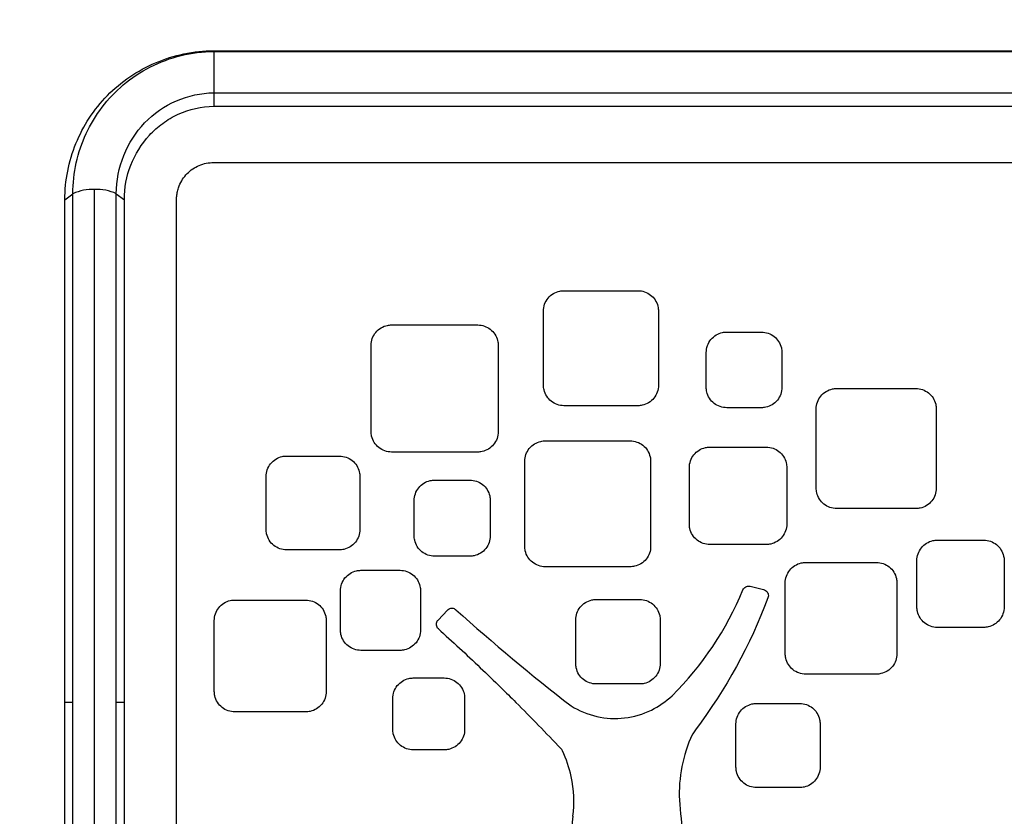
# Model space of a CAD drawing. Header units: millimetres. Extents: x 0 to 559, y 0 to 432.
# Tile 11 of 34: x 130 to 143, y 278 to 289. Entities that reach past the tile are written whole.
import ezdxf

# ---------------------------------------------------------------- set-up
doc = ezdxf.new("R2010")
doc.units = ezdxf.units.MM
doc.header["$LTSCALE"] = 2
doc.layers.add('DIMENSIONS', color=140, linetype='Continuous', lineweight=25)
doc.styles.add('SLDTEXTSTYLE0', font='TXT', dxfattribs={"width": 0.7})
doc.dimstyles.new('SLDDIMSTYLE0', dxfattribs={"dimtxt": 4.316016, "dimasz": 6.604, "dimexe": 0, "dimexo": 0.0625, "dimgap": 1.079004, "dimtad": 0, "dimtih": 1, "dimtoh": 1, "dimdec": 1, "dimrnd": 1e-09, "dimzin": 12, "dimdsep": 46, "dimtxsty": 'SLDTEXTSTYLE0', "dimsah": 1, "dimcen": 0.09, "dimadec": 0, "dimazin": 3, "dimtfac": 1, "dimtdec": 1, "dimtofl": 0, "dimtmove": 0, "dimatfit": 3, "dimfxl": 0, "dimfrac": 2, "dimtolj": 1, "dimtzin": 12, "dimarcsym": 0})
doc.dimstyles.new('SLDDIMSTYLE3', dxfattribs={"dimtxt": 4.316016, "dimasz": 6.604, "dimexe": 0, "dimexo": 0.0625, "dimgap": 1.079004, "dimtad": 0, "dimtih": 1, "dimtoh": 1, "dimdec": 1, "dimrnd": 1e-09, "dimzin": 4, "dimdsep": 46, "dimtxsty": 'SLDTEXTSTYLE0', "dimsah": 1, "dimcen": 0.09, "dimadec": 0, "dimazin": 1, "dimtfac": 1, "dimtdec": 1, "dimtofl": 0, "dimtmove": 0, "dimatfit": 3, "dimfxl": 0, "dimfrac": 2, "dimtolj": 1, "dimtzin": 12, "dimarcsym": 0})

# ---------------------------------------------------------------- blocks, each defined once
blk = doc.blocks.new('_D_5')
at = {"layer": 'DIMENSIONS'}
for p, q in [((102.685, 282.402), (102.685, 320.481)), ((215.194, 296.181), (215.194, 320.481)), ((102.685, 314.131), (146.615, 314.131)), ((152.464, 314.131), (151.015, 314.131)), ((151.015, 314.131), (151.015, 307.271)), ((165.289, 314.131), (166.739, 314.131)), ((166.739, 314.131), (166.739, 307.271)), ((215.194, 314.131), (171.138, 314.131)), ((151.015, 307.271), (152.464, 307.271)), ((166.739, 307.271), (165.289, 307.271))]:
    blk.add_line(p, q, dxfattribs=at)
for points in [[(102.685, 314.131), (109.289, 313.115), (109.289, 315.147)], [(215.194, 314.131), (208.59, 315.147), (208.59, 313.115)]]:
    blk.add_solid(points, dxfattribs=at)
at = {"layer": 'DIMENSIONS', "char_height": 4.2333, "attachment_point": 1, "style": 'SLDTEXTSTYLE0'}
for s, insert in [('112.5', (150.669, 320.554)), ('4.43', (152.464, 312.728))]:
    blk.add_mtext(s, dxfattribs=dict(at, insert=insert))
blk = doc.blocks.new('_D_8')
at = {"layer": 'DIMENSIONS'}
for p, q in [((102.685, 282.402), (102.685, 339.424)), ((458.685, 282.402), (458.685, 339.424)), ((102.685, 333.074), (303.617, 333.074)), ((309.466, 333.074), (308.016, 333.074)), ((308.016, 333.074), (308.016, 326.215)), ((325.882, 333.074), (327.331, 333.074)), ((327.331, 333.074), (327.331, 326.215)), ((458.685, 333.074), (331.73, 333.074)), ((308.016, 326.215), (309.466, 326.215)), ((327.331, 326.215), (325.882, 326.215))]:
    blk.add_line(p, q, dxfattribs=at)
for points in [[(102.685, 333.074), (109.289, 332.058), (109.289, 334.09)], [(458.685, 333.074), (452.081, 334.09), (452.081, 332.058)]]:
    blk.add_solid(points, dxfattribs=at)
at = {"layer": 'DIMENSIONS', "char_height": 4.2333, "attachment_point": 1, "style": 'SLDTEXTSTYLE0'}
for s, insert in [('356.0', (309.466, 339.498)), ('14.02', (309.466, 331.672))]:
    blk.add_mtext(s, dxfattribs=dict(at, insert=insert))

msp = doc.modelspace()

# ---------------------------------------------------------------- linework, layer by layer
for p, q in [((132.185209, 288.611655), (161.185209, 288.611655)), ((132.185209, 288.611655), (132.185209, 288.601153)), ((132.185209, 288.601153), (132.185209, 288.046841)), ((132.185209, 288.601153), (161.185209, 288.601153)), ((132.185209, 288.046841), (132.185209, 287.866164)), ((132.185209, 288.046841), (161.185209, 288.046841)), ((132.185209, 287.866164), (161.185209, 287.866164)), ((132.185209, 287.112375), (161.185209, 287.112376)), ((130.185966, 286.612376), (130.293644, 286.692253)), ((130.293644, 279.862376), (130.293644, 286.692253)), ((130.585209, 272.977376), (130.585209, 286.747376)), ((130.876775, 279.862376), (130.876775, 286.692253)), ((130.876775, 286.692253), (130.984453, 286.612375)), ((130.185966, 279.862376), (130.185966, 286.612376)), ((131.685209, 273.112376), (131.685209, 286.612375)), ((136.887362, 285.390303), (137.881493, 285.390303)), ((136.612362, 284.121172), (136.612362, 285.115303)), ((138.156493, 285.115303), (138.156493, 284.121172)), ((134.572501, 284.93067), (135.729361, 284.93067)), ((139.073894, 284.834987), (139.540011, 284.834987)), ((134.297501, 283.49881), (134.297501, 284.65567)), ((136.004361, 284.65567), (136.004361, 283.49881)), ((138.798894, 284.093953), (138.798894, 284.559987)), ((139.815011, 284.559987), (139.815011, 284.093953)), ((140.550563, 284.076782), (141.612491, 284.076782)), ((137.881493, 283.846172), (136.887362, 283.846172)), ((139.540011, 283.818953), (139.073894, 283.818953)), ((140.275563, 282.73977), (140.275563, 283.801782)), ((141.887491, 283.801782), (141.887491, 282.73977)), ((136.63638, 283.373848), (137.776959, 283.373848)), ((135.729361, 283.22381), (134.572501, 283.22381)), ((138.84654, 283.290188), (139.604469, 283.290188)), ((133.162961, 283.169957), (133.872045, 283.169957)), ((136.36138, 281.958353), (136.36138, 283.098848)), ((138.051959, 283.098848), (138.051959, 281.958353)), ((138.57154, 282.25726), (138.57154, 283.015188)), ((139.879469, 283.015188), (139.879469, 282.25726)), ((132.887961, 282.185956), (132.887961, 282.894957)), ((134.147045, 282.894957), (134.147045, 282.185956)), ((135.151446, 282.847254), (135.623073, 282.847254)), ((134.876446, 282.100626), (134.876446, 282.572254)), ((135.898073, 282.572254), (135.898073, 282.100626)), ((141.612491, 282.46477), (140.550563, 282.46477)), ((141.901907, 282.041039), (142.52374, 282.041039)), ((133.872045, 281.910956), (133.162961, 281.910956)), ((139.604469, 281.98226), (138.84654, 281.98226)), ((135.623073, 281.825626), (135.151446, 281.825626)), ((141.626907, 281.144207), (141.626907, 281.766039)), ((142.79874, 281.766039), (142.79874, 281.144207)), ((134.161378, 281.635928), (134.686359, 281.635928)), ((137.776959, 281.683353), (136.63638, 281.683353)), ((140.134263, 281.741214), (141.08381, 281.741214)), ((133.886378, 280.835863), (133.886378, 281.360928)), ((134.961359, 281.360928), (134.961359, 280.835863)), ((139.387619, 281.421765), (139.56947, 281.377138)), ((139.859263, 280.516668), (139.859263, 281.466214)), ((141.35881, 281.466214), (141.35881, 280.516668)), ((132.467626, 281.236579), (133.419677, 281.236579)), ((137.32082, 281.244009), (137.904934, 281.244009)), ((135.197163, 280.966986), (135.322025, 281.10094)), ((137.04582, 280.384915), (137.04582, 280.969009)), ((138.179934, 280.969009), (138.179934, 280.384915)), ((132.192626, 280.009528), (132.192626, 280.961579)), ((133.694677, 280.961579), (133.694677, 280.009528)), ((142.52374, 280.869207), (141.901907, 280.869207)), ((134.686359, 280.560863), (134.161378, 280.560863)), ((134.864395, 280.190319), (135.279331, 280.190319)), ((141.08381, 280.241668), (140.134263, 280.241668)), ((137.904934, 280.109915), (137.32082, 280.109915)), ((130.293641, 279.862376), (130.185966, 279.862376)), ((130.185966, 273.112376), (130.185966, 279.862376)), ((130.29364, 273.032498), (130.29364, 279.862376)), ((130.876772, 273.032496), (130.876772, 279.862376)), ((130.984456, 279.862376), (130.876774, 279.862376)), ((139.472742, 279.848079), (140.052412, 279.848079)), ((133.419677, 279.734528), (132.467626, 279.734528)), ((135.279331, 279.2253), (134.864395, 279.2253)), ((140.052412, 278.71841), (139.472742, 278.71841))]:
    msp.add_line(p, q)
at = {"flags": 128}
for points in [[(130.984453, 279.862376), (130.984453, 280.716562), (130.984453, 281.569752), (130.984453, 282.420948), (130.984453, 283.269155), (130.984453, 284.113385), (130.984453, 284.95265), (130.984453, 285.785972), (130.984453, 286.612375)], [(130.984456, 273.112376), (130.984456, 273.938779), (130.984456, 274.772101), (130.984456, 275.611366), (130.984456, 276.455596), (130.984456, 277.303803), (130.984456, 278.154999), (130.984456, 279.008189), (130.984456, 279.862376)]]:
    msp.add_lwpolyline(points, dxfattribs=at)
for centre, start, end in [((130.544977, 286.161514), 86.0715295, 115.3399852), ((130.625442, 286.161514), 64.6600148, 93.9284705)]:
    msp.add_arc(centre, 0.587242, start, end)
for points, knots in [([(130.185966, 286.612376), (130.185966, 286.742538), (130.198333, 286.870602), (130.248603, 287.122467), (130.286144, 287.247398), (130.382941, 287.485882), (130.442333, 287.599877), (130.584437, 287.816911), (130.666447, 287.918642), (130.937881, 288.195735), (131.160886, 288.347431), (131.525469, 288.502046), (131.654044, 288.542869), (131.916536, 288.597978), (132.049851, 288.611655), (132.185209, 288.611655)], [0, 0, 0, 0, 0.125, 0.125, 0.25, 0.25, 0.375, 0.375, 0.5, 0.5, 0.75, 0.75, 0.875, 0.875, 1, 1, 1, 1]), ([(130.293644, 286.692253), (130.293644, 286.831801), (130.324722, 287.111177), (130.458139, 287.504732), (130.670906, 287.860676), (130.963851, 288.170654), (131.325803, 288.408931), (131.738731, 288.563733), (132.037898, 288.601153), (132.185209, 288.601153)], [0, 0, 0, 0, 0.14280276, 0.285243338, 0.426753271, 0.566592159, 0.712460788, 0.857194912, 1, 1, 1, 1]), ([(130.876775, 286.692253), (130.876775, 287.043754), (131.017184, 287.394049), (131.497071, 287.894758), (131.842618, 288.046841), (132.185209, 288.046841)], [0, 0, 0, 0, 0.5, 0.5, 1, 1, 1, 1]), ([(130.984453, 286.612376), (130.984453, 286.771929), (131.013776, 286.92707), (131.128777, 287.223664), (131.212048, 287.360012), (131.37474, 287.537093), (131.434312, 287.590053), (131.564045, 287.684018), (131.635031, 287.725585), (131.856824, 287.827397), (132.019111, 287.866164), (132.185209, 287.866164)], [0, 0, 0, 0, 0.25, 0.25, 0.5, 0.5, 0.625, 0.625, 0.75, 0.75, 1, 1, 1, 1]), ([(131.685209, 286.612375), (131.685983, 286.633892), (131.687522, 286.676713), (131.700311, 286.73993), (131.724127, 286.811293), (131.76414, 286.888139), (131.825886, 286.964482), (131.901312, 287.028134), (131.988863, 287.075454), (132.084622, 287.106428), (132.151622, 287.110389), (132.185209, 287.112375)], [0, 0, 0, 0, 0.083705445, 0.1665812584, 0.2499312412, 0.3754410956, 0.499638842, 0.6252447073, 0.7493737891, 0.8743614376, 1, 1, 1, 1]), ([(136.612362, 285.115303), (136.612362, 285.146662), (136.61787, 285.178439), (136.628461, 285.208014), (136.639055, 285.237599), (136.655039, 285.265806), (136.675151, 285.290208), (136.695064, 285.314368), (136.7196, 285.335479), (136.746719, 285.351618), (136.773223, 285.367392), (136.80295, 285.378859), (136.833362, 285.38495), (136.851085, 285.388499), (136.869269, 285.390303), (136.887362, 285.390303)], [0, 0, 0, 0, 0.22132952, 0.22132952, 0.22132952, 0.442786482, 0.442786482, 0.442786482, 0.662087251, 0.662087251, 0.662087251, 0.876359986, 0.876359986, 0.876359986, 1, 1, 1, 1]), ([(137.881493, 285.390303), (137.911715, 285.390303), (137.942353, 285.385173), (137.970858, 285.375378), (137.999351, 285.365588), (138.026491, 285.35088), (138.050132, 285.332527), (138.074038, 285.313968), (138.095013, 285.291192), (138.111482, 285.26607), (138.128335, 285.240361), (138.140926, 285.211507), (138.148326, 285.181828), (138.153734, 285.160135), (138.156493, 285.137644), (138.156493, 285.115303)], [0, 0, 0, 0, 0.208548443, 0.208548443, 0.208548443, 0.41694886, 0.41694886, 0.41694886, 0.627668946, 0.627668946, 0.627668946, 0.8433622, 0.8433622, 0.8433622, 1, 1, 1, 1]), ([(134.297501, 284.65567), (134.297501, 284.686931), (134.302976, 284.718611), (134.313498, 284.748095), (134.324022, 284.777586), (134.339894, 284.805703), (134.359852, 284.830042), (134.379649, 284.854184), (134.404034, 284.875287), (134.430981, 284.891461), (134.45742, 284.907329), (134.487077, 284.918895), (134.51743, 284.9251), (134.535495, 284.928792), (134.554046, 284.93067), (134.572501, 284.93067)], [0, 0, 0, 0, 0.22023525, 0.22023525, 0.22023525, 0.440573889, 0.440573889, 0.440573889, 0.659167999, 0.659167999, 0.659167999, 0.873600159, 0.873600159, 0.873600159, 1, 1, 1, 1]), ([(135.729361, 284.93067), (135.759673, 284.93067), (135.790402, 284.92551), (135.818994, 284.915653), (135.847577, 284.905798), (135.874805, 284.890989), (135.89851, 284.872497), (135.92244, 284.853829), (135.943429, 284.830912), (135.959876, 284.805629), (135.976645, 284.779853), (135.989149, 284.750924), (135.996444, 284.72118), (136.001687, 284.699806), (136.004361, 284.677665), (136.004361, 284.65567)], [0, 0, 0, 0, 0.209590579, 0.209590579, 0.209590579, 0.419055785, 0.419055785, 0.419055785, 0.630489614, 0.630489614, 0.630489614, 0.846105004, 0.846105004, 0.846105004, 1, 1, 1, 1]), ([(138.798894, 284.559987), (138.798894, 284.591229), (138.804363, 284.62289), (138.814871, 284.652356), (138.825381, 284.681829), (138.841232, 284.709928), (138.86116, 284.734255), (138.880934, 284.758394), (138.90529, 284.779495), (138.932203, 284.795675), (138.95863, 284.811562), (138.988272, 284.823147), (139.018614, 284.829374), (139.036746, 284.833095), (139.055369, 284.834987), (139.073894, 284.834987)], [0, 0, 0, 0, 0.220021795, 0.220021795, 0.220021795, 0.440142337, 0.440142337, 0.440142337, 0.658597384, 0.658597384, 0.658597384, 0.873059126, 0.873059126, 0.873059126, 1, 1, 1, 1]), ([(139.540011, 284.834987), (139.570341, 284.834987), (139.601088, 284.829821), (139.629697, 284.819951), (139.658297, 284.810085), (139.685543, 284.795255), (139.70926, 284.776735), (139.733195, 284.758046), (139.754187, 284.735102), (139.77063, 284.709788), (139.787382, 284.683998), (139.799868, 284.655054), (139.807143, 284.625297), (139.812354, 284.603986), (139.815011, 284.581915), (139.815011, 284.559987)], [0, 0, 0, 0, 0.209795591, 0.209795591, 0.209795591, 0.419470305, 0.419470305, 0.419470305, 0.631043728, 0.631043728, 0.631043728, 0.84664234, 0.84664234, 0.84664234, 1, 1, 1, 1]), ([(136.887362, 283.846172), (136.856881, 283.846172), (136.825979, 283.851387), (136.797222, 283.861364), (136.768471, 283.87134), (136.741075, 283.886343), (136.717252, 283.905099), (136.693299, 283.923957), (136.672304, 283.947114), (136.655916, 283.972653), (136.639326, 283.998506), (136.627004, 284.027496), (136.619892, 284.05726), (136.614902, 284.078141), (136.612362, 284.09973), (136.612362, 284.121172)], [0, 0, 0, 0, 0.211376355, 0.211376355, 0.211376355, 0.422680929, 0.422680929, 0.422680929, 0.635122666, 0.635122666, 0.635122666, 0.850195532, 0.850195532, 0.850195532, 1, 1, 1, 1]), ([(138.156493, 284.121172), (138.156493, 284.090088), (138.151078, 284.058564), (138.14066, 284.029205), (138.130239, 283.999839), (138.114517, 283.971825), (138.094758, 283.947554), (138.075149, 283.923467), (138.051008, 283.902395), (138.024345, 283.886186), (137.998035, 283.870192), (137.968531, 283.858487), (137.938316, 283.852106), (137.919691, 283.848173), (137.90054, 283.846172), (137.881493, 283.846172)], [0, 0, 0, 0, 0.218750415, 0.218750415, 0.218750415, 0.437604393, 0.437604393, 0.437604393, 0.654818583, 0.654818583, 0.654818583, 0.869109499, 0.869109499, 0.869109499, 1, 1, 1, 1]), ([(139.073894, 283.818953), (139.043409, 283.818953), (139.012503, 283.82417), (138.983743, 283.83415), (138.954987, 283.844128), (138.927587, 283.859137), (138.903761, 283.877898), (138.879807, 283.896761), (138.858812, 283.919925), (138.842424, 283.945472), (138.825839, 283.971327), (138.81352, 284.000322), (138.806413, 284.030089), (138.801431, 284.050954), (138.798894, 284.072527), (138.798894, 284.093953)], [0, 0, 0, 0, 0.211424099, 0.211424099, 0.211424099, 0.422777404, 0.422777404, 0.422777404, 0.635252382, 0.635252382, 0.635252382, 0.850323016, 0.850323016, 0.850323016, 1, 1, 1, 1]), ([(139.815011, 284.093953), (139.815011, 284.062874), (139.809597, 284.031354), (139.799182, 284.002), (139.788765, 283.972638), (139.773048, 283.944628), (139.753296, 283.920361), (139.733692, 283.896274), (139.709558, 283.875202), (139.682902, 283.858991), (139.656596, 283.842993), (139.627095, 283.831284), (139.596882, 283.824898), (139.578241, 283.820958), (139.559074, 283.818953), (139.540011, 283.818953)], [0, 0, 0, 0, 0.218699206, 0.218699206, 0.218699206, 0.437500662, 0.437500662, 0.437500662, 0.654683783, 0.654683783, 0.654683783, 0.868983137, 0.868983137, 0.868983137, 1, 1, 1, 1]), ([(140.275563, 283.801782), (140.275563, 283.832888), (140.280986, 283.864412), (140.291398, 283.893752), (140.301811, 283.923096), (140.317508, 283.95107), (140.337223, 283.975308), (140.356836, 283.999421), (140.38098, 284.020509), (140.407654, 284.036733), (140.433988, 284.052751), (140.463528, 284.064472), (140.493784, 284.070857), (140.512394, 284.074784), (140.531531, 284.076782), (140.550563, 284.076782)], [0, 0, 0, 0, 0.218498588, 0.218498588, 0.218498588, 0.437063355, 0.437063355, 0.437063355, 0.654513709, 0.654513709, 0.654513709, 0.869171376, 0.869171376, 0.869171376, 1, 1, 1, 1]), ([(141.612491, 284.076782), (141.642949, 284.076782), (141.673826, 284.071574), (141.702559, 284.061614), (141.731286, 284.051656), (141.758657, 284.036682), (141.782465, 284.017962), (141.806432, 283.999118), (141.827442, 283.975973), (141.843853, 283.950432), (141.860483, 283.924547), (141.872843, 283.8955), (141.87997, 283.865655), (141.884951, 283.844797), (141.887491, 283.823221), (141.887491, 283.801782)], [0, 0, 0, 0, 0.211275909, 0.211275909, 0.211275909, 0.422463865, 0.422463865, 0.422463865, 0.635036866, 0.635036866, 0.635036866, 0.850499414, 0.850499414, 0.850499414, 1, 1, 1, 1]), ([(134.572501, 283.22381), (134.541934, 283.22381), (134.510946, 283.229054), (134.482107, 283.239091), (134.453272, 283.249127), (134.425793, 283.264228), (134.401909, 283.283117), (134.377933, 283.30208), (134.356924, 283.325375), (134.340557, 283.351071), (134.324046, 283.376992), (134.311806, 283.40606), (134.304795, 283.435895), (134.299962, 283.456459), (134.297501, 283.477705), (134.297501, 283.49881)], [0, 0, 0, 0, 0.212386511, 0.212386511, 0.212386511, 0.424722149, 0.424722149, 0.424722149, 0.637865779, 0.637865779, 0.637865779, 0.852888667, 0.852888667, 0.852888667, 1, 1, 1, 1]), ([(136.004361, 283.49881), (136.004361, 283.467816), (135.998975, 283.436384), (135.988624, 283.407115), (135.97827, 283.377841), (135.962656, 283.349918), (135.943049, 283.325713), (135.923549, 283.301641), (135.899552, 283.280576), (135.873051, 283.264336), (135.846802, 283.24825), (135.817364, 283.236451), (135.787203, 283.229962), (135.768253, 283.225885), (135.748752, 283.22381), (135.729361, 283.22381)], [0, 0, 0, 0, 0.217671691, 0.217671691, 0.217671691, 0.43541924, 0.43541924, 0.43541924, 0.651976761, 0.651976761, 0.651976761, 0.866442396, 0.866442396, 0.866442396, 1, 1, 1, 1]), ([(136.36138, 283.098848), (136.36138, 283.129851), (136.366769, 283.161272), (136.377108, 283.190516), (136.387448, 283.219762), (136.40303, 283.247641), (136.422585, 283.271812), (136.442074, 283.295902), (136.466058, 283.31698), (136.492548, 283.333235), (136.51881, 283.349351), (136.54827, 283.361175), (136.578458, 283.367679), (136.597433, 283.371768), (136.616961, 283.373848), (136.63638, 283.373848)], [0, 0, 0, 0, 0.217342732, 0.217342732, 0.217342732, 0.434727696, 0.434727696, 0.434727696, 0.651399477, 0.651399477, 0.651399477, 0.866186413, 0.866186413, 0.866186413, 1, 1, 1, 1]), ([(137.776959, 283.373848), (137.807516, 283.373848), (137.838495, 283.368608), (137.867324, 283.358578), (137.896149, 283.348549), (137.923617, 283.333461), (137.947496, 283.314585), (137.971486, 283.295622), (137.99251, 283.272321), (138.008893, 283.246604), (138.025428, 283.220649), (138.037689, 283.191524), (138.044701, 283.161614), (138.049509, 283.141105), (138.051959, 283.119911), (138.051959, 283.098848)], [0, 0, 0, 0, 0.212421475, 0.212421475, 0.212421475, 0.424781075, 0.424781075, 0.424781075, 0.638116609, 0.638116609, 0.638116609, 0.853454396, 0.853454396, 0.853454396, 1, 1, 1, 1]), ([(138.57154, 283.015188), (138.57154, 283.04618), (138.576925, 283.07759), (138.587257, 283.106824), (138.597589, 283.13606), (138.613159, 283.163929), (138.632697, 283.188093), (138.652173, 283.212181), (138.67614, 283.233257), (138.702611, 283.249516), (138.728865, 283.265642), (138.758316, 283.277476), (138.788497, 283.283993), (138.807511, 283.288099), (138.827081, 283.290188), (138.84654, 283.290188)], [0, 0, 0, 0, 0.217220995, 0.217220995, 0.217220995, 0.434481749, 0.434481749, 0.434481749, 0.651070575, 0.651070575, 0.651070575, 0.865870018, 0.865870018, 0.865870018, 1, 1, 1, 1]), ([(139.604469, 283.290188), (139.635037, 283.290188), (139.666026, 283.284944), (139.694865, 283.274907), (139.7237, 283.26487), (139.751179, 283.249771), (139.775065, 283.230878), (139.799058, 283.211902), (139.820083, 283.188585), (139.836463, 283.162849), (139.852988, 283.136886), (139.865239, 283.107753), (139.872238, 283.077836), (139.877028, 283.057364), (139.879469, 283.036211), (139.879469, 283.015188)], [0, 0, 0, 0, 0.212543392, 0.212543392, 0.212543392, 0.425027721, 0.425027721, 0.425027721, 0.638443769, 0.638443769, 0.638443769, 0.853767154, 0.853767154, 0.853767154, 1, 1, 1, 1]), ([(132.887961, 282.894957), (132.887961, 282.925933), (132.893341, 282.957329), (132.903662, 282.986548), (132.913984, 283.01577), (132.929536, 283.043625), (132.949051, 283.067779), (132.968509, 283.091864), (132.992452, 283.112938), (133.018896, 283.129202), (133.045139, 283.145342), (133.074579, 283.157191), (133.10475, 283.163726), (133.123816, 283.167855), (133.143444, 283.169957), (133.162961, 283.169957)], [0, 0, 0, 0, 0.217051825, 0.217051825, 0.217051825, 0.43413999, 0.43413999, 0.43413999, 0.650613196, 0.650613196, 0.650613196, 0.865429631, 0.865429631, 0.865429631, 1, 1, 1, 1]), ([(133.872045, 283.169957), (133.902628, 283.169957), (133.933632, 283.164708), (133.962485, 283.15466), (133.991335, 283.144613), (134.018828, 283.129497), (134.042725, 283.110581), (134.06672, 283.091587), (134.087748, 283.068247), (134.104124, 283.042485), (134.120635, 283.016512), (134.13287, 282.987368), (134.139852, 282.957441), (134.144617, 282.937021), (134.147045, 282.915924), (134.147045, 282.894957)], [0, 0, 0, 0, 0.212713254, 0.212713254, 0.212713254, 0.425371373, 0.425371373, 0.425371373, 0.638899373, 0.638899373, 0.638899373, 0.854202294, 0.854202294, 0.854202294, 1, 1, 1, 1]), ([(134.876446, 282.572254), (134.876446, 282.603192), (134.881813, 282.63455), (134.892107, 282.663735), (134.902403, 282.692921), (134.917913, 282.720741), (134.93737, 282.744871), (134.956783, 282.768947), (134.980668, 282.790017), (135.007045, 282.806291), (135.033261, 282.822467), (135.06267, 282.834353), (135.092815, 282.840931), (135.112015, 282.845121), (135.131787, 282.847254), (135.151446, 282.847254)], [0, 0, 0, 0, 0.21663114, 0.21663114, 0.21663114, 0.433290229, 0.433290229, 0.433290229, 0.649474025, 0.649474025, 0.649474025, 0.864330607, 0.864330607, 0.864330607, 1, 1, 1, 1]), ([(135.623073, 282.847254), (135.653693, 282.847254), (135.684735, 282.841993), (135.713624, 282.831919), (135.74251, 282.821845), (135.770039, 282.806686), (135.793962, 282.787712), (135.817966, 282.768673), (135.838998, 282.745276), (135.855364, 282.719449), (135.871838, 282.69345), (135.884036, 282.664278), (135.890976, 282.634329), (135.895677, 282.614038), (135.898073, 282.593082), (135.898073, 282.572254)], [0, 0, 0, 0, 0.213138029, 0.213138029, 0.213138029, 0.426230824, 0.426230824, 0.426230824, 0.640037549, 0.640037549, 0.640037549, 0.855287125, 0.855287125, 0.855287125, 1, 1, 1, 1]), ([(140.550563, 282.46477), (140.519912, 282.46477), (140.488838, 282.470041), (140.459917, 282.480139), (140.430999, 282.490235), (140.403437, 282.505432), (140.379494, 282.524455), (140.355495, 282.543522), (140.334473, 282.566953), (140.318127, 282.592806), (140.301695, 282.618794), (140.289537, 282.64794), (140.282625, 282.677845), (140.277945, 282.698095), (140.275563, 282.718999), (140.275563, 282.73977)], [0, 0, 0, 0, 0.213389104, 0.213389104, 0.213389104, 0.426748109, 0.426748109, 0.426748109, 0.640586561, 0.640586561, 0.640586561, 0.855556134, 0.855556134, 0.855556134, 1, 1, 1, 1]), ([(141.887491, 282.73977), (141.887491, 282.708863), (141.882134, 282.677522), (141.871847, 282.648341), (141.861559, 282.619156), (141.846052, 282.591325), (141.826592, 282.567185), (141.807201, 282.543129), (141.783344, 282.522071), (141.757002, 282.505801), (141.730814, 282.489626), (141.701442, 282.477734), (141.671335, 282.471139), (141.652066, 282.466918), (141.632221, 282.46477), (141.612491, 282.46477)], [0, 0, 0, 0, 0.216609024, 0.216609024, 0.216609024, 0.433266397, 0.433266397, 0.433266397, 0.649174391, 0.649174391, 0.649174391, 0.863807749, 0.863807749, 0.863807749, 1, 1, 1, 1]), ([(133.162961, 281.910956), (133.132262, 281.910956), (133.101139, 281.916244), (133.072172, 281.926375), (133.043207, 281.936506), (133.015598, 281.951758), (132.991621, 281.970857), (132.967609, 281.989984), (132.946579, 282.013493), (132.930245, 282.039436), (132.913858, 282.065463), (132.901747, 282.094653), (132.894893, 282.124599), (132.8903, 282.144668), (132.887961, 282.165377), (132.887961, 282.185956)], [0, 0, 0, 0, 0.213962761, 0.213962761, 0.213962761, 0.427907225, 0.427907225, 0.427907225, 0.642143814, 0.642143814, 0.642143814, 0.857083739, 0.857083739, 0.857083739, 1, 1, 1, 1]), ([(134.147045, 282.185956), (134.147045, 282.155098), (134.141705, 282.123809), (134.131455, 282.094678), (134.121204, 282.065545), (134.105756, 282.037765), (134.086381, 282.013663), (134.067051, 281.989616), (134.043274, 281.968563), (134.017023, 281.952276), (133.990869, 281.93605), (133.961534, 281.924106), (133.931458, 281.917451), (133.912008, 281.913147), (133.891968, 281.910956), (133.872045, 281.910956)], [0, 0, 0, 0, 0.216002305, 0.216002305, 0.216002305, 0.432036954, 0.432036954, 0.432036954, 0.64757535, 0.64757535, 0.64757535, 0.862304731, 0.862304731, 0.862304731, 1, 1, 1, 1]), ([(138.84654, 281.98226), (138.815847, 281.98226), (138.78473, 281.987546), (138.755768, 281.997673), (138.726808, 282.0078), (138.699205, 282.023045), (138.675231, 282.042136), (138.651222, 282.061256), (138.630192, 282.084755), (138.613857, 282.110688), (138.597465, 282.136711), (138.585349, 282.165896), (138.578488, 282.195837), (138.573884, 282.215927), (138.57154, 282.236659), (138.57154, 282.25726)], [0, 0, 0, 0, 0.213896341, 0.213896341, 0.213896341, 0.427773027, 0.427773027, 0.427773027, 0.641963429, 0.641963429, 0.641963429, 0.856906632, 0.856906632, 0.856906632, 1, 1, 1, 1]), ([(139.879469, 282.25726), (139.879469, 282.226396), (139.874127, 282.195101), (139.863872, 282.165964), (139.853617, 282.136825), (139.838163, 282.10904), (139.818778, 282.084933), (139.799441, 282.060884), (139.775655, 282.039831), (139.749393, 282.023546), (139.723235, 282.007326), (139.693896, 281.995388), (139.663816, 281.98874), (139.644388, 281.984446), (139.62437, 281.98226), (139.604469, 281.98226)], [0, 0, 0, 0, 0.216072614, 0.216072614, 0.216072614, 0.432179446, 0.432179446, 0.432179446, 0.647760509, 0.647760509, 0.647760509, 0.862478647, 0.862478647, 0.862478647, 1, 1, 1, 1]), ([(135.151446, 281.825626), (135.12074, 281.825626), (135.089611, 281.830916), (135.060638, 281.841052), (135.031666, 281.851187), (135.004051, 281.866446), (134.980069, 281.885556), (134.956057, 281.904691), (134.935025, 281.92821), (134.918693, 281.954165), (134.902311, 281.980198), (134.890207, 282.009394), (134.883361, 282.039346), (134.878779, 282.05939), (134.876446, 282.080073), (134.876446, 282.100626)], [0, 0, 0, 0, 0.214039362, 0.214039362, 0.214039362, 0.428061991, 0.428061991, 0.428061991, 0.642351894, 0.642351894, 0.642351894, 0.857288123, 0.857288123, 0.857288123, 1, 1, 1, 1]), ([(135.898073, 282.100626), (135.898073, 282.069775), (135.892735, 282.038493), (135.88249, 282.009369), (135.872244, 281.980242), (135.856805, 281.95247), (135.837441, 281.928372), (135.818119, 281.904326), (135.794353, 281.883274), (135.768114, 281.866985), (135.741964, 281.850752), (135.712634, 281.838801), (135.682562, 281.832138), (135.663089, 281.827823), (135.643022, 281.825626), (135.623073, 281.825626)], [0, 0, 0, 0, 0.21592117, 0.21592117, 0.21592117, 0.43187251, 0.43187251, 0.43187251, 0.647361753, 0.647361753, 0.647361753, 0.862104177, 0.862104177, 0.862104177, 1, 1, 1, 1]), ([(141.626907, 281.766039), (141.626907, 281.796901), (141.632248, 281.828183), (141.64249, 281.857297), (141.652733, 281.886413), (141.668159, 281.914164), (141.687501, 281.938246), (141.706823, 281.962303), (141.730589, 281.983363), (141.756831, 281.999659), (141.782992, 282.015904), (141.812339, 282.027865), (141.84243, 282.034531), (141.861899, 282.038844), (141.881962, 282.041039), (141.901907, 282.041039)], [0, 0, 0, 0, 0.215788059, 0.215788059, 0.215788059, 0.431587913, 0.431587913, 0.431587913, 0.64718103, 0.64718103, 0.64718103, 0.862106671, 0.862106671, 0.862106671, 1, 1, 1, 1]), ([(142.52374, 282.041039), (142.554435, 282.041039), (142.585553, 282.035753), (142.614515, 282.025625), (142.643476, 282.015498), (142.671079, 282.000252), (142.695055, 281.981158), (142.719075, 281.962029), (142.740115, 281.938514), (142.756459, 281.912556), (142.772859, 281.886506), (142.784981, 281.857279), (142.791833, 281.827286), (142.796409, 281.807257), (142.79874, 281.786585), (142.79874, 281.766039)], [0, 0, 0, 0, 0.214001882, 0.214001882, 0.214001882, 0.427979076, 0.427979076, 0.427979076, 0.642345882, 0.642345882, 0.642345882, 0.857475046, 0.857475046, 0.857475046, 1, 1, 1, 1]), ([(136.63638, 281.683353), (136.605665, 281.683353), (136.574525, 281.688646), (136.545542, 281.698789), (136.516561, 281.708932), (136.488936, 281.724202), (136.464947, 281.743328), (136.440931, 281.762475), (136.419898, 281.786011), (136.403568, 281.811985), (136.387197, 281.838026), (136.375102, 281.867232), (136.368268, 281.897192), (136.363704, 281.917199), (136.36138, 281.93784), (136.36138, 281.958353)], [0, 0, 0, 0, 0.2141601, 0.2141601, 0.2141601, 0.428305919, 0.428305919, 0.428305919, 0.642679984, 0.642679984, 0.642679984, 0.857610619, 0.857610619, 0.857610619, 1, 1, 1, 1]), ([(138.051959, 281.958353), (138.051959, 281.927512), (138.046625, 281.89624), (138.036387, 281.867127), (138.026149, 281.838011), (138.010722, 281.81025), (137.991376, 281.78616), (137.972067, 281.762116), (137.948317, 281.741064), (137.922097, 281.724772), (137.895955, 281.708528), (137.866633, 281.696567), (137.836567, 281.689891), (137.817056, 281.685559), (137.796948, 281.683353), (137.776959, 281.683353)], [0, 0, 0, 0, 0.215793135, 0.215793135, 0.215793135, 0.431612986, 0.431612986, 0.431612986, 0.647024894, 0.647024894, 0.647024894, 0.861788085, 0.861788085, 0.861788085, 1, 1, 1, 1]), ([(133.886378, 281.360928), (133.886378, 281.39176), (133.89171, 281.423014), (133.901932, 281.452102), (133.912154, 281.481191), (133.92755, 281.508917), (133.946849, 281.532981), (133.966137, 281.557031), (133.989858, 281.578087), (134.016049, 281.59439), (134.042189, 281.610662), (134.071512, 281.62265), (134.101582, 281.629348), (134.121153, 281.633708), (134.141325, 281.635928), (134.161378, 281.635928)], [0, 0, 0, 0, 0.21547398, 0.21547398, 0.21547398, 0.430954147, 0.430954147, 0.430954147, 0.646321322, 0.646321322, 0.646321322, 0.861266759, 0.861266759, 0.861266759, 1, 1, 1, 1]), ([(134.686359, 281.635928), (134.717083, 281.635928), (134.74823, 281.630632), (134.777221, 281.620484), (134.80621, 281.610336), (134.833841, 281.595057), (134.857837, 281.575917), (134.881863, 281.556754), (134.902906, 281.533194), (134.919241, 281.507186), (134.935612, 281.481117), (134.947705, 281.451871), (134.954523, 281.421862), (134.959052, 281.401931), (134.961359, 281.381368), (134.961359, 281.360928)], [0, 0, 0, 0, 0.214330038, 0.214330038, 0.214330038, 0.428643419, 0.428643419, 0.428643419, 0.643219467, 0.643219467, 0.643219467, 0.85829663, 0.85829663, 0.85829663, 1, 1, 1, 1]), ([(139.859263, 281.466214), (139.859263, 281.497053), (139.864597, 281.528314), (139.874824, 281.557408), (139.885051, 281.586503), (139.900454, 281.614236), (139.919763, 281.638303), (139.939059, 281.662355), (139.962792, 281.683412), (139.988994, 281.699714), (140.015139, 281.715979), (140.044468, 281.72796), (140.074543, 281.734651), (140.09409, 281.739), (140.114236, 281.741214), (140.134263, 281.741214)], [0, 0, 0, 0, 0.215548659, 0.215548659, 0.215548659, 0.431104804, 0.431104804, 0.431104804, 0.646526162, 0.646526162, 0.646526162, 0.861467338, 0.861467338, 0.861467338, 1, 1, 1, 1]), ([(141.08381, 281.741214), (141.114526, 281.741214), (141.145667, 281.735921), (141.174651, 281.725777), (141.203633, 281.715634), (141.231257, 281.700363), (141.255249, 281.681234), (141.279273, 281.662079), (141.300316, 281.63853), (141.316652, 281.612533), (141.333031, 281.586469), (141.34513, 281.557228), (141.351957, 281.527222), (141.356497, 281.507268), (141.35881, 281.486679), (141.35881, 281.466214)], [0, 0, 0, 0, 0.214251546, 0.214251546, 0.214251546, 0.428484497, 0.428484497, 0.428484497, 0.643010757, 0.643010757, 0.643010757, 0.858100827, 0.858100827, 0.858100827, 1, 1, 1, 1]), ([(139.291688, 281.373097), (139.295209, 281.381635), (139.300254, 281.389684), (139.306406, 281.396577), (139.312559, 281.403471), (139.319991, 281.409399), (139.328085, 281.413868), (139.336169, 281.41833), (139.345137, 281.42146), (139.354246, 281.422995), (139.36334, 281.424528), (139.372824, 281.424513), (139.381913, 281.422953), (139.383828, 281.422625), (139.385732, 281.422228), (139.387619, 281.421765)], [0, 0, 0, 0, 0.237919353, 0.237919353, 0.237919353, 0.475860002, 0.475860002, 0.475860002, 0.713484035, 0.713484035, 0.713484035, 0.950705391, 0.950705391, 0.950705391, 1, 1, 1, 1]), ([(139.56947, 281.377138), (139.578432, 281.374938), (139.587138, 281.371162), (139.594865, 281.366124), (139.602592, 281.361087), (139.609554, 281.354649), (139.615178, 281.347344), (139.620808, 281.340031), (139.625253, 281.331647), (139.628146, 281.322887), (139.631044, 281.314112), (139.632465, 281.304717), (139.632293, 281.295478), (139.632119, 281.286162), (139.63032, 281.276746), (139.627045, 281.268021)], [0, 0, 0, 0, 0.199390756, 0.199390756, 0.199390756, 0.398765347, 0.398765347, 0.398765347, 0.598381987, 0.598381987, 0.598381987, 0.798331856, 0.798331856, 0.798331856, 1, 1, 1, 1]), ([(132.192626, 280.961579), (132.192626, 280.992388), (132.19795, 281.02362), (132.208157, 281.052688), (132.218365, 281.081757), (132.233736, 281.109464), (132.253003, 281.133514), (132.272265, 281.157558), (132.295952, 281.17861), (132.322103, 281.19492), (132.348226, 281.211211), (132.37753, 281.22322), (132.407584, 281.229944), (132.427233, 281.23434), (132.44749, 281.236579), (132.467626, 281.236579)], [0, 0, 0, 0, 0.215234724, 0.215234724, 0.215234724, 0.430471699, 0.430471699, 0.430471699, 0.645662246, 0.645662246, 0.645662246, 0.860618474, 0.860618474, 0.860618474, 1, 1, 1, 1]), ([(133.419677, 281.236579), (133.450424, 281.236579), (133.481594, 281.231275), (133.510606, 281.221111), (133.539617, 281.210946), (133.567271, 281.195642), (133.591283, 281.176466), (133.615313, 281.157276), (133.636358, 281.133682), (133.652685, 281.107635), (133.669034, 281.081552), (133.681103, 281.052292), (133.687896, 281.022272), (133.692389, 281.002417), (133.694677, 280.981936), (133.694677, 280.961579)], [0, 0, 0, 0, 0.21458446, 0.21458446, 0.21458446, 0.429158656, 0.429158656, 0.429158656, 0.643894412, 0.643894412, 0.643894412, 0.858926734, 0.858926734, 0.858926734, 1, 1, 1, 1]), ([(137.04582, 280.969009), (137.04582, 280.999819), (137.051144, 281.031051), (137.061351, 281.06012), (137.071559, 281.089189), (137.086931, 281.116896), (137.106198, 281.140946), (137.12546, 281.164991), (137.149148, 281.186043), (137.1753, 281.202352), (137.201423, 281.218643), (137.230727, 281.230652), (137.260782, 281.237375), (137.280429, 281.241771), (137.300685, 281.244009), (137.32082, 281.244009)], [0, 0, 0, 0, 0.215238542, 0.215238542, 0.215238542, 0.430479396, 0.430479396, 0.430479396, 0.645672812, 0.645672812, 0.645672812, 0.860628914, 0.860628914, 0.860628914, 1, 1, 1, 1]), ([(137.904934, 281.244009), (137.93568, 281.244009), (137.96685, 281.238706), (137.995862, 281.228542), (138.024873, 281.218378), (138.052525, 281.203073), (138.076537, 281.183898), (138.100567, 281.164709), (138.121612, 281.141115), (138.13794, 281.115069), (138.154289, 281.088986), (138.166358, 281.059726), (138.173152, 281.029706), (138.177645, 281.00985), (138.179934, 280.989368), (138.179934, 280.969009)], [0, 0, 0, 0, 0.214580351, 0.214580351, 0.214580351, 0.429150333, 0.429150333, 0.429150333, 0.643883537, 0.643883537, 0.643883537, 0.858916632, 0.858916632, 0.858916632, 1, 1, 1, 1]), ([(135.322025, 281.10094), (135.328316, 281.107689), (135.335859, 281.113447), (135.344032, 281.117737), (135.352205, 281.122027), (135.361233, 281.124966), (135.370367, 281.126309), (135.379495, 281.127652), (135.38898, 281.127438), (135.398038, 281.125687), (135.407092, 281.123936), (135.415968, 281.120599), (135.423932, 281.115955), (135.428389, 281.113356), (135.432619, 281.110324), (135.436511, 281.106939)], [0, 0, 0, 0, 0.219697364, 0.219697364, 0.219697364, 0.439406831, 0.439406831, 0.439406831, 0.658946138, 0.658946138, 0.658946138, 0.878391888, 0.878391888, 0.878391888, 1, 1, 1, 1]), ([(141.901907, 280.869207), (141.871148, 280.869207), (141.839965, 280.874514), (141.81094, 280.884688), (141.781916, 280.894862), (141.754249, 280.910182), (141.730229, 280.929377), (141.706202, 280.948578), (141.685161, 280.972186), (141.668842, 280.998242), (141.65251, 281.02432), (141.640458, 281.053569), (141.633676, 281.083569), (141.629191, 281.103409), (141.626907, 281.12387), (141.626907, 281.144207)], [0, 0, 0, 0, 0.214683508, 0.214683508, 0.214683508, 0.429363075, 0.429363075, 0.429363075, 0.644105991, 0.644105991, 0.644105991, 0.859019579, 0.859019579, 0.859019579, 1, 1, 1, 1]), ([(142.79874, 281.144207), (142.79874, 281.11341), (142.79342, 281.082184), (142.783216, 281.053117), (142.773011, 281.024049), (142.75764, 280.996336), (142.738372, 280.972282), (142.719118, 280.948245), (142.695441, 280.927198), (142.669303, 280.910891), (142.643192, 280.8946), (142.613903, 280.88259), (142.583865, 280.87586), (142.564189, 280.871451), (142.543904, 280.869207), (142.52374, 280.869207)], [0, 0, 0, 0, 0.215232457, 0.215232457, 0.215232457, 0.430475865, 0.430475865, 0.430475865, 0.645556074, 0.645556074, 0.645556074, 0.860416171, 0.860416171, 0.860416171, 1, 1, 1, 1]), ([(135.200845, 280.850773), (135.194131, 280.857119), (135.188421, 280.864711), (135.184188, 280.872919), (135.179954, 280.881128), (135.177081, 280.890179), (135.175804, 280.899324), (135.174526, 280.908474), (135.174811, 280.91797), (135.176635, 280.927026), (135.178461, 280.936086), (135.181876, 280.944956), (135.186601, 280.952901), (135.1896, 280.957944), (135.193161, 280.962693), (135.197163, 280.966986)], [0, 0, 0, 0, 0.215922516, 0.215922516, 0.215922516, 0.431837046, 0.431837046, 0.431837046, 0.647865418, 0.647865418, 0.647865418, 0.863976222, 0.863976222, 0.863976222, 1, 1, 1, 1]), ([(134.161378, 280.560863), (134.130609, 280.560863), (134.099416, 280.566174), (134.070381, 280.576355), (134.041347, 280.586536), (134.013671, 280.601868), (133.989643, 280.621079), (133.965613, 280.640293), (133.94457, 280.663917), (133.928253, 280.689994), (133.911931, 280.716081), (133.899888, 280.745341), (133.893118, 280.775352), (133.888652, 280.795151), (133.886378, 280.815569), (133.886378, 280.835863)], [0, 0, 0, 0, 0.214807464, 0.214807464, 0.214807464, 0.429613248, 0.429613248, 0.429613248, 0.644446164, 0.644446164, 0.644446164, 0.859360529, 0.859360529, 0.859360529, 1, 1, 1, 1]), ([(134.961359, 280.835863), (134.961359, 280.805076), (134.956042, 280.773862), (134.945846, 280.744806), (134.93565, 280.715749), (134.920292, 280.688049), (134.901043, 280.664003), (134.881803, 280.639969), (134.858143, 280.618922), (134.832025, 280.602611), (134.80592, 280.586309), (134.776639, 280.574288), (134.746607, 280.567544), (134.726892, 280.563118), (134.706565, 280.560863), (134.686359, 280.560863)], [0, 0, 0, 0, 0.215095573, 0.215095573, 0.215095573, 0.430197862, 0.430197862, 0.430197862, 0.645201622, 0.645201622, 0.645201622, 0.860089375, 0.860089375, 0.860089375, 1, 1, 1, 1]), ([(135.200845, 280.850773), (135.295638, 280.764597), (135.485063, 280.592389), (135.764595, 280.329424), (136.017012, 280.086011), (136.278234, 279.827892), (136.548164, 279.554997), (136.747254, 279.345808), (136.846735, 279.24128)], [0, 0, 0, 0, 0.166938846, 0.33359539, 0.499999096, 0.623758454, 0.811998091, 1, 1, 1, 1]), ([(140.134263, 280.241668), (140.103487, 280.241668), (140.072287, 280.246981), (140.043246, 280.257166), (140.014205, 280.267352), (139.986523, 280.282692), (139.962491, 280.301914), (139.938458, 280.321137), (139.917413, 280.344772), (139.901098, 280.370863), (139.884781, 280.396957), (139.872744, 280.426225), (139.865983, 280.456245), (139.86153, 280.476015), (139.859263, 280.496403), (139.859263, 280.516668)], [0, 0, 0, 0, 0.214892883, 0.214892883, 0.214892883, 0.429785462, 0.429785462, 0.429785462, 0.644682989, 0.644682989, 0.644682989, 0.859602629, 0.859602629, 0.859602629, 1, 1, 1, 1]), ([(141.35881, 280.516668), (141.35881, 280.485887), (141.353495, 280.454681), (141.343305, 280.425633), (141.333114, 280.396584), (141.317766, 280.368893), (141.29853, 280.344854), (141.279299, 280.32082), (141.255652, 280.299774), (141.229547, 280.283461), (141.203447, 280.26715), (141.174171, 280.25512), (141.144142, 280.248368), (141.124401, 280.243928), (141.104044, 280.241668), (141.08381, 280.241668)], [0, 0, 0, 0, 0.214997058, 0.214997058, 0.214997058, 0.429997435, 0.429997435, 0.429997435, 0.644950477, 0.644950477, 0.644950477, 0.859861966, 0.859861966, 0.859861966, 1, 1, 1, 1]), ([(137.32082, 280.109915), (137.290042, 280.109915), (137.25884, 280.115229), (137.229798, 280.125416), (137.200755, 280.135603), (137.173071, 280.150944), (137.149038, 280.170169), (137.125004, 280.189394), (137.103959, 280.213033), (137.087644, 280.239128), (137.071328, 280.265223), (137.059293, 280.294494), (137.052535, 280.324516), (137.048085, 280.344279), (137.04582, 280.364659), (137.04582, 280.384915)], [0, 0, 0, 0, 0.214915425, 0.214915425, 0.214915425, 0.429830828, 0.429830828, 0.429830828, 0.644746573, 0.644746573, 0.644746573, 0.859669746, 0.859669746, 0.859669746, 1, 1, 1, 1]), ([(138.179934, 280.384915), (138.179934, 280.354137), (138.17462, 280.322932), (138.164431, 280.293886), (138.154242, 280.26484), (138.138897, 280.237152), (138.119665, 280.213115), (138.100436, 280.189081), (138.076792, 280.168035), (138.050691, 280.15172), (138.024592, 280.135407), (137.995317, 280.123375), (137.965289, 280.11662), (137.94554, 280.112178), (137.925176, 280.109915), (137.904934, 280.109915)], [0, 0, 0, 0, 0.214969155, 0.214969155, 0.214969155, 0.429940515, 0.429940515, 0.429940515, 0.64488105, 0.64488105, 0.64488105, 0.85980092, 0.85980092, 0.85980092, 1, 1, 1, 1]), ([(134.589395, 279.915319), (134.589395, 279.946098), (134.594709, 279.9773), (134.604896, 280.006344), (134.615084, 280.035387), (134.630426, 280.063071), (134.649652, 280.087105), (134.668879, 280.11114), (134.692521, 280.132187), (134.71862, 280.148503), (134.744719, 280.164819), (134.773996, 280.176854), (134.804025, 280.183611), (134.823778, 280.188056), (134.844148, 280.190319), (134.864395, 280.190319)], [0, 0, 0, 0, 0.214934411, 0.214934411, 0.214934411, 0.429868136, 0.429868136, 0.429868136, 0.644811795, 0.644811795, 0.644811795, 0.859758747, 0.859758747, 0.859758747, 1, 1, 1, 1]), ([(135.279331, 280.190319), (135.310109, 280.190319), (135.341311, 280.185006), (135.370353, 280.174819), (135.399395, 280.164632), (135.427079, 280.149291), (135.451113, 280.130066), (135.475148, 280.11084), (135.496194, 280.087199), (135.51251, 280.061101), (135.528827, 280.035002), (135.540863, 280.005726), (135.547621, 279.975697), (135.552067, 279.955941), (135.554331, 279.935569), (135.554331, 279.915319)], [0, 0, 0, 0, 0.214926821, 0.214926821, 0.214926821, 0.429852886, 0.429852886, 0.429852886, 0.644790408, 0.644790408, 0.644790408, 0.859738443, 0.859738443, 0.859738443, 1, 1, 1, 1]), ([(132.467626, 279.734528), (132.436847, 279.734528), (132.405644, 279.739842), (132.3766, 279.750029), (132.347556, 279.760217), (132.319871, 279.77556), (132.295837, 279.794787), (132.271802, 279.814015), (132.250756, 279.837657), (132.23444, 279.863756), (132.218125, 279.889855), (132.206091, 279.91913), (132.199334, 279.949158), (132.19489, 279.968911), (132.192626, 279.989281), (132.192626, 280.009528)], [0, 0, 0, 0, 0.214938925, 0.214938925, 0.214938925, 0.429877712, 0.429877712, 0.429877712, 0.644818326, 0.644818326, 0.644818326, 0.859755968, 0.859755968, 0.859755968, 1, 1, 1, 1]), ([(133.694677, 280.009528), (133.694677, 279.97875), (133.689364, 279.947548), (133.679177, 279.918506), (133.66899, 279.889463), (133.653648, 279.861778), (133.634422, 279.837744), (133.615196, 279.81371), (133.591556, 279.792664), (133.565459, 279.776348), (133.53936, 279.760032), (133.510085, 279.747996), (133.480057, 279.741238), (133.460301, 279.736792), (133.439928, 279.734528), (133.419677, 279.734528)], [0, 0, 0, 0, 0.214930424, 0.214930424, 0.214930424, 0.429860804, 0.429860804, 0.429860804, 0.644792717, 0.644792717, 0.644792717, 0.859732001, 0.859732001, 0.859732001, 1, 1, 1, 1]), ([(136.982824, 279.815433), (137.088629, 279.749464), (137.207283, 279.700852), (137.32896, 279.673624), (137.450638, 279.646396), (137.578694, 279.6398), (137.702525, 279.654382), (137.826353, 279.668964), (137.94937, 279.705125), (138.061391, 279.759872), (138.16248, 279.809275), (138.257051, 279.874904), (138.338703, 279.952315)], [0, 0, 0, 0, 0.256414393, 0.256414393, 0.256414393, 0.512829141, 0.512829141, 0.512829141, 0.769236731, 0.769236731, 0.769236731, 1, 1, 1, 1]), ([(139.197742, 279.573079), (139.197742, 279.603856), (139.203056, 279.635058), (139.213243, 279.664102), (139.22343, 279.693145), (139.238773, 279.720831), (139.258, 279.744865), (139.277226, 279.768899), (139.300867, 279.789945), (139.326965, 279.806261), (139.353063, 279.822577), (139.382337, 279.834611), (139.412365, 279.841369), (139.43212, 279.845815), (139.452493, 279.848079), (139.472742, 279.848079)], [0, 0, 0, 0, 0.214937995, 0.214937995, 0.214937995, 0.429876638, 0.429876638, 0.429876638, 0.644807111, 0.644807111, 0.644807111, 0.859739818, 0.859739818, 0.859739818, 1, 1, 1, 1]), ([(140.052412, 279.848079), (140.083191, 279.848079), (140.114394, 279.842765), (140.143438, 279.832577), (140.172482, 279.822389), (140.200167, 279.807046), (140.224202, 279.787819), (140.248236, 279.768591), (140.269282, 279.744949), (140.285597, 279.718851), (140.301912, 279.692753), (140.313946, 279.663479), (140.320703, 279.633453), (140.325148, 279.613698), (140.327412, 279.593327), (140.327412, 279.573079)], [0, 0, 0, 0, 0.214937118, 0.214937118, 0.214937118, 0.429874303, 0.429874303, 0.429874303, 0.644810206, 0.644810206, 0.644810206, 0.8597416, 0.8597416, 0.8597416, 1, 1, 1, 1]), ([(134.864395, 279.2253), (134.833622, 279.2253), (134.802425, 279.230612), (134.773388, 279.240795), (134.74435, 279.250979), (134.716672, 279.266314), (134.692642, 279.285531), (134.668607, 279.304751), (134.64756, 279.328385), (134.631242, 279.354475), (134.61492, 279.380572), (134.602878, 279.409847), (134.596115, 279.439877), (134.591662, 279.459647), (134.589395, 279.480034), (134.589395, 279.5003)], [0, 0, 0, 0, 0.214874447, 0.214874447, 0.214874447, 0.429746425, 0.429746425, 0.429746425, 0.644656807, 0.644656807, 0.644656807, 0.859624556, 0.859624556, 0.859624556, 1, 1, 1, 1]), ([(135.554331, 279.5003), (135.554331, 279.469517), (135.549016, 279.438309), (135.538825, 279.409263), (135.528635, 279.380216), (135.513289, 279.352529), (135.494058, 279.328494), (135.474826, 279.304457), (135.451177, 279.283409), (135.42507, 279.267094), (135.398967, 279.250781), (135.369685, 279.238749), (135.339652, 279.231997), (135.319914, 279.22756), (135.299562, 279.2253), (135.279331, 279.2253)], [0, 0, 0, 0, 0.214974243, 0.214974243, 0.214974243, 0.429947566, 0.429947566, 0.429947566, 0.644931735, 0.644931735, 0.644931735, 0.859886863, 0.859886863, 0.859886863, 1, 1, 1, 1]), ([(137.008102, 278.33292), (137.030056, 278.509377), (137.021921, 278.692161), (136.984276, 278.866146), (136.958451, 278.985505), (136.918529, 279.102677), (136.86607, 279.213022)], [0, 0, 0, 0, 0.594941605, 0.594941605, 0.594941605, 1, 1, 1, 1]), ([(139.472742, 278.71841), (139.441986, 278.71841), (139.410805, 278.723716), (139.381783, 278.733888), (139.352761, 278.74406), (139.325098, 278.759377), (139.301079, 278.778569), (139.277047, 278.797771), (139.256001, 278.821381), (139.239677, 278.847445), (139.223338, 278.873534), (139.21128, 278.902801), (139.204499, 278.932825), (139.200022, 278.952646), (139.197742, 278.973089), (139.197742, 278.99341)], [0, 0, 0, 0, 0.214700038, 0.214700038, 0.214700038, 0.429392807, 0.429392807, 0.429392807, 0.644199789, 0.644199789, 0.644199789, 0.859209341, 0.859209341, 0.859209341, 1, 1, 1, 1]), ([(140.327412, 278.99341), (140.327412, 278.96261), (140.322091, 278.931388), (140.31189, 278.902329), (140.30169, 278.873269), (140.286329, 278.845571), (140.267077, 278.821527), (140.247827, 278.797485), (140.224155, 278.776435), (140.198022, 278.760123), (140.171906, 278.743823), (140.142611, 278.731805), (140.112565, 278.725069), (140.092881, 278.720657), (140.072586, 278.71841), (140.052412, 278.71841)], [0, 0, 0, 0, 0.215128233, 0.215128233, 0.215128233, 0.430257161, 0.430257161, 0.430257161, 0.645366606, 0.645366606, 0.645366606, 0.86032534, 0.86032534, 0.86032534, 1, 1, 1, 1]), ([(138.442209, 278.492476), (138.458555, 278.326207), (138.491231, 277.993836), (138.54014, 277.496347), (138.588931, 277.000063), (138.6376, 276.505021), (138.686143, 276.011254), (138.734577, 275.518593), (138.766732, 275.191522), (138.782817, 275.027907)], [0, 0, 0, 0, 0.143008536, 0.285872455, 0.428648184, 0.571392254, 0.714161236, 0.85701167, 1, 1, 1, 1]), ([(137.008102, 278.33292), (136.997362, 278.228185), (136.975881, 278.018693), (136.930691, 277.706227), (136.876842, 277.395019), (136.832415, 277.18938), (136.810176, 277.086445)], [0, 0, 0, 0, 0.249660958, 0.499377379, 0.749405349, 1, 1, 1, 1])]:
    msp.add_open_spline(points, degree=3, knots=knots)
for points in [[(138.338703, 279.952315), (138.750162, 280.359617), (139.071277, 280.838668), (139.291688, 281.373097)], [(139.627045, 281.268021), (139.387675, 280.630366), (139.063323, 280.038763), (138.653776, 279.493535)], [(135.436511, 281.106939), (135.936235, 280.65873), (136.452469, 280.227546), (136.982824, 279.815433)], [(134.589395, 279.5003), (134.589395, 279.569467), (134.589395, 279.707802), (134.589395, 279.846147), (134.589395, 279.915319)], [(135.554331, 279.915319), (135.554331, 279.846147), (135.554331, 279.707802), (135.554331, 279.569467), (135.554331, 279.5003)], [(139.197742, 278.99341), (139.197742, 279.090002), (139.197742, 279.283186), (139.197742, 279.476448), (139.197742, 279.573079)], [(140.327412, 279.573079), (140.327412, 279.476448), (140.327412, 279.283186), (140.327412, 279.090002), (140.327412, 278.99341)], [(138.58764, 279.379018), (138.46807, 279.098721), (138.418489, 278.795874), (138.442209, 278.492476)], [(138.653776, 279.493535), (138.6273, 279.458288), (138.604935, 279.419561), (138.58764, 279.379018)], [(136.86607, 279.213022), (136.86117, 279.223329), (136.854568, 279.232978), (136.846735, 279.24128)]]:
    msp.add_open_spline(points, degree=3)

# ---------------------------------------------------------------- dimensions: what is measured, and where the dimension line sits
at = {"layer": 'DIMENSIONS'}
for base, p1, p2, dimstyle, picture, middle in [((458.685209, 333.07445), (102.685209, 279.862376), (458.685209, 279.862376), 'SLDDIMSTYLE3', '_D_8', (317.673612, 333.07445)), ((102.685209, 314.130631), (215.194063, 293.641205), (102.685209, 279.862376), 'SLDDIMSTYLE0', '_D_5', (158.876767, 314.130631))]:
    dim = msp.add_linear_dim(base=base, p1=p1, p2=p2, dimstyle=dimstyle, dxfattribs=at)
    dim.commit()
    dim.dimension.update_dxf_attribs({"geometry": picture, "text_midpoint": middle, "dimtype": 160})

doc.saveas('drawing.dxf')
